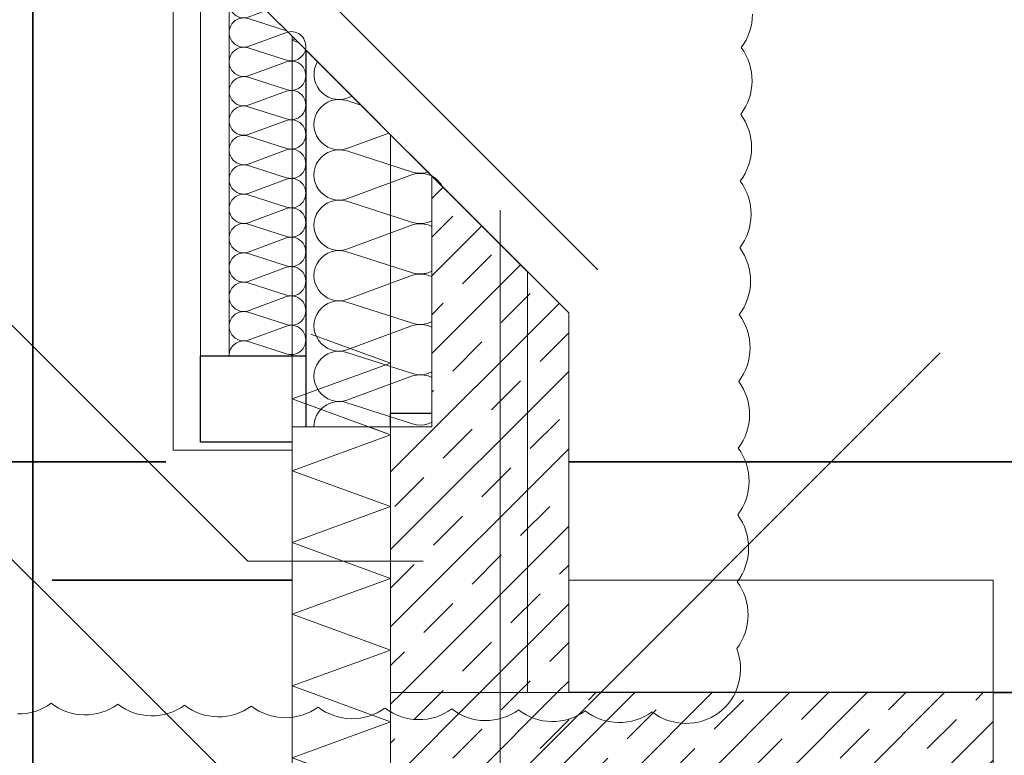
# Model space of a CAD drawing. Header units: metres. Extents: x -3716 to 31, y -1854 to 706.
# Tile 102 of 237: x -1939 to -1917, y 566 to 583. Entities that reach past the tile are written whole.
import ezdxf

# ---------------------------------------------------------------- set-up
doc = ezdxf.new("R2010")
doc.units = ezdxf.units.M
doc.header["$LTSCALE"] = 1.25
doc.header["$PDMODE"] = 1
doc.header["$PDSIZE"] = -2
for name, pattern in [('Dash Style-1', [1.999894, 0.999947, -0.999947]), ('Linienart-34', [4.233, 2.116, -2.117]), ('Linienart-53', [5.291531, 3.175, -1.058062, 0.352704, -0.705764]), ('VW-01 Strichlinie kurz', [1.999894, 0.999947, -0.999947])]:
    doc.linetypes.add(name, pattern=pattern)
doc.layers.get('0').update_dxf_attribs({"lineweight": 25})
for name, color, linetype, lineweight, true_color in [('00 -Bauelemente -Dämmung innen', 7, 'Continuous', 9, 0xff7fe6), ('30 -32 Gründung- 2 Flachgründungen u. Bodenplatten', 7, 'Continuous', 9, 0xff6633), ('30 -33 Aussenwände- 7 Fassade_ Elemente', 7, 'Continuous', 9, 0x00aacc), ('30 -35 Decken- 0 Decken', 7, 'Continuous', 35, 0x00ee00), ('70 -77 Revision- 2 Wolken', 7, 'Continuous', 18, 0x944cff)]:
    doc.layers.add(name, color=color, linetype=linetype, lineweight=lineweight, true_color=true_color)
for name, color, linetype, lineweight in [('30 -32 Gründung-Baugrube', 7, 'VW-01 Strichlinie kurz', 9), ('70 -71 Achsen- 1 Gebäudeachsen', 7, 'Linienart-53', 18), ('70 -73 Bauteildarst.- 2 verdeckt 0.15', 7, 'Linienart-34', 15), ('Keine', 7, 'Continuous', 9)]:
    doc.layers.add(name, color=color, linetype=linetype, lineweight=lineweight)
doc.styles.add('Arial', font='arial.ttf')
doc.dimstyles.new('SIA_DIN1356', dxfattribs={"dimtxt": 1.258608, "dimasz": 2.80603, "dimexe": 2.5, "dimexo": 3.75, "dimgap": 0.625, "dimtad": 1, "dimdec": 3, "dimtxsty": 'Arial', "dimblk": 'VW_SLASH-1', "dimblk1": 'VW_SLASH-1', "dimblk2": 'VW_SLASH-1', "dimcen": 0, "dimdle": 2.5, "dimadec": 3, "dimazin": 0, "dimtfac": 1, "dimtdec": 3, "dimtix": 1, "dimtmove": 0, "dimatfit": 0, "dimldrblk": 'VW_FILLEDARROW-1', "dimfxl": 1, "dimfrac": 2, "dimtolj": 1, "dimarcsym": 0})
pattern_1 = [(45, (0, 0), (0.07071068, -0.07071068), []), (45, (0.03536, -0.03536), (0.07071068, -0.07071068), [0.075, -0.05])]

# ---------------------------------------------------------------- blocks, each defined once
blk = doc.blocks.new('VW_SLASH-1')
at = {"color": 0, "linetype": 'ByBlock', "lineweight": -2, "transparency": 16777216}
blk.add_line((0.89094, 0), (-1, 0), dxfattribs=at)
at = {"color": 0, "lineweight": 20, "transparency": 16777216, "flags": 128}
blk.add_lwpolyline([(0.50005, 0.50005), (-0.50005, -0.50005)], dxfattribs=at)
blk = doc.blocks.new('*D1002')
at = {"layer": '30 -35 Decken- 0 Decken', "color": 0, "linetype": 'Continuous', "lineweight": -2}
for p, q in [((-100.2743, 16.549), (-100.2743, 19.3551)), ((-100.2743, 12.538), (-100.2743, 13.743)), ((-97.1041, 13.743), (-97.7743, 13.743)), ((-103.771, 12.538), (-102.7743, 12.538)), ((-100.2743, 9.732), (-100.2743, 6.9259))]:
    blk.add_line(p, q, dxfattribs=at)
at = {"layer": 'Defpoints', "color": 0}
for p in [(-100.8541, 13.743), (-100.2743, 13.743), (-100.021, 12.538)]:
    blk.add_point(p, dxfattribs=at)
at = {"layer": '30 -35 Decken- 0 Decken', "color": 0, "lineweight": -2, "xscale": 2.8060302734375, "yscale": 2.8060302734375, "zscale": 2.8060302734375}
for p, rotation in [((-100.2743, 13.743), 270), ((-100.2743, 12.538), 90)]:
    blk.add_blockref('VW_SLASH-1', p, dxfattribs=dict(at, rotation=rotation))
at = {"layer": '30 -35 Decken- 0 Decken', "color": 0, "lineweight": 9, "insert": (-100.4015, 13.1405), "char_height": 0.100689, "attachment_point": 5, "rotation": 90, "style": 'Arial'}
blk.add_mtext('\\A1;1,20\\S5^ ;', dxfattribs=at)
blk = doc.blocks.new('VW_FILLEDARROW-1')
at = {"linetype": 'Continuous', "lineweight": 0, "transparency": 16777216}
blk.add_hatch(color=0, dxfattribs=at).paths.add_polyline_path([(-1.41436, 0.37898), (0, 0), (-1.41436, -0.37898)])
at = {"color": 0, "lineweight": 5, "transparency": 16777216, "flags": 128}
blk.add_lwpolyline([(-1.41436, 0.37898), (0, 0), (-1.41436, -0.37898)], close=True, dxfattribs=at)
blk = doc.blocks.new('*D1003')
at = {"layer": '30 -35 Decken- 0 Decken', "color": 0, "linetype": 'Continuous', "lineweight": -2}
for p, q in [((-100.2743, 15.344), (-100.2743, 18.1501)), ((-103.771, 12.538), (-102.7743, 12.538)), ((-100.2743, 11.548), (-100.2743, 12.538)), ((-102.871, 11.548), (-102.7743, 11.548)), ((-100.2743, 8.742), (-100.2743, 5.9359))]:
    blk.add_line(p, q, dxfattribs=at)
at = {"layer": 'Defpoints', "color": 0}
for p in [(-100.2743, 12.538), (-100.021, 12.538), (-99.121, 11.548)]:
    blk.add_point(p, dxfattribs=at)
at = {"layer": '30 -35 Decken- 0 Decken', "color": 0, "lineweight": -2, "xscale": 2.8060302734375, "yscale": 2.8060302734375, "zscale": 2.8060302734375}
for p, rotation in [((-100.2743, 12.538), 270), ((-100.2743, 11.548), 90)]:
    blk.add_blockref('VW_SLASH-1', p, dxfattribs=dict(at, rotation=rotation))
at = {"layer": '30 -35 Decken- 0 Decken', "color": 0, "lineweight": 9, "insert": (-100.3757, 12.043), "char_height": 0.10069, "attachment_point": 5, "rotation": 90, "style": 'Arial'}
blk.add_mtext('\\A1;99', dxfattribs=at)
blk = doc.blocks.new('*D1005')
at = {"layer": '30 -35 Decken- 0 Decken', "color": 0, "linetype": 'Continuous', "lineweight": -2}
for p, q in [((-94.921, 16.188), (-94.921, 16.4595)), ((-93.721, 16.188), (-93.721, 16.4595)), ((-97.727, 13.9595), (-100.5331, 13.9595)), ((-93.721, 13.9595), (-94.921, 13.9595)), ((-90.915, 13.9595), (-88.1089, 13.9595))]:
    blk.add_line(p, q, dxfattribs=at)
at = {"layer": 'Defpoints', "color": 0}
for p in [(-94.921, 13.9595), (-94.921, 12.438), (-93.721, 12.438)]:
    blk.add_point(p, dxfattribs=at)
at = {"layer": '30 -35 Decken- 0 Decken', "color": 0, "lineweight": -2, "xscale": 2.8060302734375, "yscale": 2.8060302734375, "zscale": 2.8060302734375}
blk.add_blockref('VW_SLASH-1', (-94.921, 13.9595), dxfattribs=at)
at = {"layer": '30 -35 Decken- 0 Decken', "color": 0, "lineweight": -2, "xscale": 2.8060302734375, "yscale": 2.8060302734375, "zscale": 2.8060302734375, "rotation": 180}
blk.add_blockref('VW_SLASH-1', (-93.721, 13.9595), dxfattribs=at)
at = {"layer": '30 -35 Decken- 0 Decken', "color": 0, "lineweight": 9, "insert": (-94.321, 14.0449), "char_height": 0.10069, "attachment_point": 5, "style": 'Arial'}
blk.add_mtext('\\A1;1,20', dxfattribs=at)
blk = doc.blocks.new('*D1006')
at = {"layer": '30 -35 Decken- 0 Decken', "color": 0, "linetype": 'Continuous', "lineweight": -2}
for p, q in [((-92.771, 17.293), (-92.771, 16.4595)), ((-93.721, 16.188), (-93.721, 16.4595)), ((-96.527, 13.9595), (-99.3331, 13.9595)), ((-92.771, 13.9595), (-93.721, 13.9595)), ((-89.965, 13.9595), (-87.1589, 13.9595))]:
    blk.add_line(p, q, dxfattribs=at)
at = {"layer": 'Defpoints', "color": 0}
for p in [(-93.721, 13.9595), (-92.771, 13.543), (-93.721, 12.438)]:
    blk.add_point(p, dxfattribs=at)
at = {"layer": '30 -35 Decken- 0 Decken', "color": 0, "lineweight": -2, "xscale": 2.8060302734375, "yscale": 2.8060302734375, "zscale": 2.8060302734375}
blk.add_blockref('VW_SLASH-1', (-93.721, 13.9595), dxfattribs=at)
at = {"layer": '30 -35 Decken- 0 Decken', "color": 0, "lineweight": -2, "xscale": 2.8060302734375, "yscale": 2.8060302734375, "zscale": 2.8060302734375, "rotation": 180}
blk.add_blockref('VW_SLASH-1', (-92.771, 13.9595), dxfattribs=at)
at = {"layer": '30 -35 Decken- 0 Decken', "color": 0, "lineweight": 9, "insert": (-93.246, 14.0359), "char_height": 0.10069, "attachment_point": 5, "style": 'Arial'}
blk.add_mtext('\\A1;95', dxfattribs=at)
blk = doc.blocks.new('*D1009')
at = {"layer": '30 -35 Decken- 0 Decken', "color": 0, "linetype": 'Continuous', "lineweight": -2}
for p, q in [((-97.077, 16.549), (-97.077, 19.3551)), ((-100.2388, 13.743), (-99.577, 13.743)), ((-97.077, 13.538), (-97.077, 13.743)), ((-97.304, 13.538), (-99.577, 13.538)), ((-97.077, 10.732), (-97.077, 7.9259))]:
    blk.add_line(p, q, dxfattribs=at)
at = {"layer": 'Defpoints', "color": 0}
for p in [(-97.077, 13.743), (-96.4888, 13.743), (-93.554, 13.538)]:
    blk.add_point(p, dxfattribs=at)
at = {"layer": '30 -35 Decken- 0 Decken', "color": 0, "lineweight": -2, "xscale": 2.8060302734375, "yscale": 2.8060302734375, "zscale": 2.8060302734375}
for p, rotation in [((-97.077, 13.743), 270), ((-97.077, 13.538), 90)]:
    blk.add_blockref('VW_SLASH-1', p, dxfattribs=dict(at, rotation=rotation))
at = {"layer": '30 -35 Decken- 0 Decken', "color": 0, "lineweight": 9, "insert": (-99.6826, 13.6405), "char_height": 0.100689, "attachment_point": 5, "rotation": 90, "style": 'Arial'}
blk.add_mtext('\\A1;20\\S5^ ;', dxfattribs=at)
blk = doc.blocks.new('*D1010')
at = {"layer": '30 -35 Decken- 0 Decken', "color": 0, "linetype": 'Continuous', "lineweight": -2}
for p, q in [((-97.077, 16.344), (-97.077, 19.1501)), ((-97.304, 13.538), (-99.577, 13.538)), ((-97.077, 12.038), (-97.077, 13.538)), ((-100.221, 12.038), (-99.577, 12.038)), ((-97.077, 9.232), (-97.077, 6.4259))]:
    blk.add_line(p, q, dxfattribs=at)
at = {"layer": 'Defpoints', "color": 0}
for p in [(-97.077, 13.538), (-93.554, 13.538), (-96.471, 12.038)]:
    blk.add_point(p, dxfattribs=at)
at = {"layer": '30 -35 Decken- 0 Decken', "color": 0, "lineweight": -2, "xscale": 2.8060302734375, "yscale": 2.8060302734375, "zscale": 2.8060302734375}
for p, rotation in [((-97.077, 13.538), 270), ((-97.077, 12.038), 90)]:
    blk.add_blockref('VW_SLASH-1', p, dxfattribs=dict(at, rotation=rotation))
at = {"layer": '30 -35 Decken- 0 Decken', "color": 0, "lineweight": 9, "insert": (-97.1875, 12.788), "char_height": 0.10069, "attachment_point": 5, "rotation": 90, "style": 'Arial'}
blk.add_mtext('\\A1;1,50', dxfattribs=at)
blk = doc.blocks.new('Gruppe-672')
at = {"layer": '30 -33 Aussenwände- 7 Fassade_ Elemente', "color": 7, "lineweight": 9, "transparency": 33554687, "flags": 128}
for points in [[(-99.7548, 14.6902, 0.687357), (-99.701, 14.6234), (-99.6915, 14.6269)], [(-99.6752, 14.6106), (-99.701, 14.6189, 0.324435), (-99.7523, 14.6022, 0.324435), (-99.7523, 14.5482, 0.324435), (-99.701, 14.5315), (-99.6244, 14.5598)], [(-99.553, 14.4884, -0.156376), (-99.581, 14.4884), (-99.701, 14.527, 0.324435), (-99.7523, 14.5102, 0.324435), (-99.7523, 14.4563, 0.324435), (-99.701, 14.4396), (-99.581, 14.4839, -0.202944), (-99.5453, 14.4807)], [(-99.5264, 14.4618, 0.149251), (-99.5453, 14.4807)], [(-99.581, 14.3046, 0.324488), (-99.5297, 14.3213, 0.324488), (-99.5297, 14.3752, 0.324488), (-99.581, 14.392), (-99.701, 14.3476, -0.324435), (-99.7523, 14.3644, -0.324435), (-99.7523, 14.4183, -0.324435), (-99.701, 14.4351), (-99.581, 14.3965, 0.673799), (-99.5264, 14.4618)], [(-99.701, 14.0719, -1.372583), (-99.701, 14.1593), (-99.581, 14.1207, 1.372995), (-99.581, 14.2081), (-99.701, 14.1638, -1.372583), (-99.701, 14.2512), (-99.581, 14.2126, 1.372995), (-99.581, 14.3001), (-99.701, 14.2557, -1.372583), (-99.701, 14.3431), (-99.581, 14.3046, 1.372995), (-99.581, 14.392), (-99.701, 14.3476)], [(-99.761, 14.023, -0.513088), (-99.701, 14.0674), (-99.581, 14.0288, 1.372995), (-99.581, 14.1162), (-99.701, 14.0719, -1.372583), (-99.701, 14.1593), (-99.581, 14.1207, 1.372995), (-99.581, 14.2081), (-99.701, 14.1638, -1.372583), (-99.701, 14.2512)]]:
    blk.add_lwpolyline(points, format="xyb", dxfattribs=at)
blk = doc.blocks.new('Gruppe-673')
at = {"layer": '30 -33 Aussenwände- 7 Fassade_ Elemente', "color": 7, "transparency": 33554687}
blk.add_blockref('Gruppe-672', (0, 0), dxfattribs=at)
blk = doc.blocks.new('Gruppe-674')
at = {"layer": '30 -33 Aussenwände- 7 Fassade_ Elemente', "color": 7, "transparency": 33554687}
blk.add_blockref('Gruppe-673', (0, 0), dxfattribs=at)
at = {"layer": '30 -33 Aussenwände- 7 Fassade_ Elemente', "color": 0, "flags": 1}
for tag in ['IFC_UUID', 'instanceID', 'prm0_name', 'prm0_type', 'prm0_value', 'prm1_name', 'prm1_type', 'prm1_value', 'prm2_name', 'prm2_type', 'prm2_value', 'prm3_name', 'prm3_type', 'prm3_value', 'prm4_name', 'prm4_type', 'prm4_value', 'prm5_name', 'prm5_type', 'prm5_value', 'prm6_name', 'prm6_type', 'prm6_value']:
    blk.add_attdef(tag, (-99.8149, 14.023), '', height=0.00018, dxfattribs=at)
blk = doc.blocks.new('Gruppe-676')
at = {"layer": '30 -33 Aussenwände- 7 Fassade_ Elemente', "color": 7, "lineweight": 9, "transparency": 33554687, "flags": 128}
for points in [[(-99.9159, 14.8505, 0.416049), (-99.889, 14.8237)], [(-99.8889, 14.8236, 0.296705), (-99.9136, 14.8079, 0.296705), (-99.9091, 14.779, 0.296705), (-99.8809, 14.7714), (-99.8484, 14.7834)], [(-99.8111, 14.7463), (-99.8809, 14.7687, 0.324435), (-99.9108, 14.759, 0.324435), (-99.9108, 14.7275, 0.324435), (-99.8809, 14.7177), (-99.8109, 14.7436, -0.019216), (-99.809, 14.7442)], [(-99.7766, 14.712, 0.557539), (-99.809, 14.7442)], [(-99.8109, 14.5854, 0.324488), (-99.781, 14.5951, 0.324488), (-99.781, 14.6266, 0.324488), (-99.8109, 14.6364), (-99.8809, 14.6105, -0.324435), (-99.9108, 14.6203, -0.324435), (-99.9108, 14.6517, -0.324435), (-99.8809, 14.6615), (-99.8109, 14.639, 0.324488), (-99.781, 14.6488, 0.324488), (-99.781, 14.6802, 0.324488), (-99.8109, 14.69), (-99.8809, 14.6641, -0.324435), (-99.9108, 14.6739, -0.324435), (-99.9108, 14.7053, -0.324435), (-99.8809, 14.7151), (-99.8109, 14.6926, 0.438774), (-99.7766, 14.712)], [(-99.8809, 14.1815, -1.372583), (-99.8809, 14.2325), (-99.8109, 14.21, 1.372995), (-99.8109, 14.261), (-99.8809, 14.2351, -1.372583), (-99.8809, 14.2861), (-99.8109, 14.2636, 1.372995), (-99.8109, 14.3146), (-99.8809, 14.2887, -1.372583), (-99.8809, 14.3397), (-99.8109, 14.3172, 1.372995), (-99.8109, 14.3682), (-99.8809, 14.3424, -1.372583), (-99.8809, 14.3934), (-99.8109, 14.3709, 1.372995), (-99.8109, 14.4219), (-99.8809, 14.396, -1.372583), (-99.8809, 14.447), (-99.8109, 14.4245, 1.372995), (-99.8109, 14.4755), (-99.8809, 14.4496, -1.372583), (-99.8809, 14.5006), (-99.8109, 14.4781, 1.372995), (-99.8109, 14.5291), (-99.8809, 14.5032, -1.372583), (-99.8809, 14.5542), (-99.8109, 14.5317, 1.372995), (-99.8109, 14.5827), (-99.8809, 14.5569, -1.372583), (-99.8809, 14.6079), (-99.8109, 14.5854, 1.372995), (-99.8109, 14.6364), (-99.8809, 14.6105)], [(-99.9159, 14.153, -0.513088), (-99.8809, 14.1789), (-99.8109, 14.1564, 1.372995), (-99.8109, 14.2074), (-99.8809, 14.1815, -1.372583), (-99.8809, 14.2325), (-99.8109, 14.21, 1.372995), (-99.8109, 14.261), (-99.8809, 14.2351, -1.372583), (-99.8809, 14.2861)]]:
    blk.add_lwpolyline(points, format="xyb", dxfattribs=at)
blk = doc.blocks.new('Gruppe-677')
at = {"layer": '30 -33 Aussenwände- 7 Fassade_ Elemente', "color": 7, "linetype": 'Continuous', "lineweight": 9, "transparency": 33554687}
blk.add_line((-99.7759, 14.7114), (-99.7759, 14.153), dxfattribs=at)
blk = doc.blocks.new('Gruppe-678')
at = {"layer": '30 -33 Aussenwände- 7 Fassade_ Elemente', "color": 7, "linetype": 'Continuous', "lineweight": 9, "transparency": 33554687}
blk.add_line((-99.9159, 14.153), (-99.9159, 14.8505), dxfattribs=at)
blk = doc.blocks.new('Gruppe-679')
at = {"layer": '30 -33 Aussenwände- 7 Fassade_ Elemente', "color": 7, "transparency": 33554687}
for name in ['Gruppe-678', 'Gruppe-677']:
    blk.add_blockref(name, (0, 0), dxfattribs=at)
blk = doc.blocks.new('Gruppe-680')
at = {"layer": '30 -33 Aussenwände- 7 Fassade_ Elemente', "color": 7, "transparency": 33554687}
for name in ['Gruppe-676', 'Gruppe-679']:
    blk.add_blockref(name, (0, 0), dxfattribs=at)
blk = doc.blocks.new('Gruppe-681')
at = {"layer": '30 -33 Aussenwände- 7 Fassade_ Elemente', "color": 7, "transparency": 33554687}
blk.add_blockref('Gruppe-680', (0, 0), dxfattribs=at)
at = {"layer": '30 -33 Aussenwände- 7 Fassade_ Elemente', "color": 0, "flags": 1}
for tag in ['IFC_UUID', 'instanceID', 'prm0_name', 'prm0_type', 'prm0_value', 'prm1_name', 'prm1_type', 'prm1_value', 'prm2_name', 'prm2_type', 'prm2_value', 'prm3_name', 'prm3_type', 'prm3_value', 'prm4_name', 'prm4_type', 'prm4_value', 'prm5_name', 'prm5_type', 'prm5_value', 'prm6_name', 'prm6_type', 'prm6_value']:
    blk.add_attdef(tag, (-99.9222, 14.153), '', height=0.00018, dxfattribs=at)
blk = doc.blocks.new('Gruppe-682')
at = {"color": 255, "linetype": 'Continuous', "lineweight": 5}
blk.add_wipeout([(-99.801, 13.288), (-99.801, 14.023), (-99.621, 14.023), (-99.621, 13.288)], dxfattribs=at).dxf.layer = '00 -Bauelemente -Dämmung innen'
blk = doc.blocks.new('Gruppe-683')
at = {"layer": '00 -Bauelemente -Dämmung innen', "color": 7, "transparency": 33554687, "flags": 128}
blk.add_lwpolyline([(-99.801, 13.288), (-99.621, 13.3535), (-99.801, 13.419), (-99.621, 13.4845), (-99.801, 13.5501), (-99.621, 13.6156), (-99.801, 13.6811), (-99.621, 13.7466), (-99.801, 13.8121), (-99.621, 13.8776), (-99.801, 13.9431), (-99.621, 14.0087), (-99.6604, 14.023)], dxfattribs=at)
blk = doc.blocks.new('Gruppe-684')
at = {"layer": '00 -Bauelemente -Dämmung innen', "color": 7, "linetype": 'Continuous', "lineweight": 9, "transparency": 33554687}
blk.add_line((-99.621, 13.288), (-99.801, 13.288), dxfattribs=at)
blk = doc.blocks.new('Gruppe-685')
at = {"layer": '00 -Bauelemente -Dämmung innen', "color": 7, "linetype": 'Continuous', "lineweight": 9, "transparency": 33554687}
blk.add_line((-99.801, 14.023), (-99.621, 14.023), dxfattribs=at)
blk = doc.blocks.new('Gruppe-686')
at = {"layer": '00 -Bauelemente -Dämmung innen', "color": 7, "transparency": 33554687}
for name in ['Gruppe-685', 'Gruppe-684']:
    blk.add_blockref(name, (0, 0), dxfattribs=at)
blk = doc.blocks.new('Gruppe-687')
at = {"layer": '00 -Bauelemente -Dämmung innen', "color": 7, "linetype": 'Continuous', "lineweight": 9, "transparency": 33554687}
blk.add_line((-99.621, 14.023), (-99.621, 13.288), dxfattribs=at)
blk = doc.blocks.new('Gruppe-688')
at = {"layer": '00 -Bauelemente -Dämmung innen', "color": 7, "linetype": 'Continuous', "lineweight": 9, "transparency": 33554687}
blk.add_line((-99.801, 13.288), (-99.801, 14.023), dxfattribs=at)
blk = doc.blocks.new('Gruppe-689')
at = {"layer": '00 -Bauelemente -Dämmung innen', "color": 7, "transparency": 33554687}
for name in ['Gruppe-688', 'Gruppe-687']:
    blk.add_blockref(name, (0, 0), dxfattribs=at)
blk = doc.blocks.new('Gruppe-690')
at = {"layer": '00 -Bauelemente -Dämmung innen', "color": 7}
blk.add_blockref('Gruppe-682', (0, 0), dxfattribs=at)
at = {"layer": '00 -Bauelemente -Dämmung innen', "color": 7, "transparency": 33554687}
for name in ['Gruppe-683', 'Gruppe-686', 'Gruppe-689']:
    blk.add_blockref(name, (0, 0), dxfattribs=at)
blk = doc.blocks.new('Gruppe-691')
at = {"layer": '00 -Bauelemente -Dämmung innen', "color": 7, "transparency": 33554687}
blk.add_blockref('Gruppe-690', (0, 0), dxfattribs=at)
at = {"layer": '00 -Bauelemente -Dämmung innen', "color": 0, "flags": 1}
for tag in ['IFC_UUID', 'instanceID', 'prm0_name', 'prm0_type', 'prm0_value', 'prm1_name', 'prm1_type', 'prm1_value', 'prm2_name', 'prm2_type', 'prm2_value', 'prm3_name', 'prm3_type', 'prm3_value', 'prm4_name', 'prm4_type', 'prm4_value', 'prm5_name', 'prm5_type', 'prm5_value', 'prm6_name', 'prm6_type', 'prm6_value']:
    blk.add_attdef(tag, (-99.801, 13.288), '', height=0.00018, dxfattribs=at)
blk = doc.blocks.new('Gruppe-712')
at = {"color": 255, "linetype": 'Continuous', "lineweight": 5}
blk.add_wipeout([(-100.031, 14.9664), (-100.031, 13.793), (-99.621, 13.793), (-99.621, 13.743), (-99.296, 13.743), (-99.296, 14.2314)], dxfattribs=at).dxf.layer = '30 -33 Aussenwände- 7 Fassade_ Elemente'
at = {"color": 255}
blk.add_wipeout([(-100.018, 13.9805), (-99.776, 13.9805), (-99.776, 14.048), (-99.381, 14.048), (-99.381, 13.543), (-99.314, 13.543), (-99.314, 14.2494), (-100.018, 14.9534)], dxfattribs=at).dxf.layer = '30 -33 Aussenwände- 7 Fassade_ Elemente'
at = {"layer": '30 -33 Aussenwände- 7 Fassade_ Elemente', "color": 7, "flags": 128}
blk.add_lwpolyline([(-100.018, 13.9805), (-99.776, 13.9805), (-99.776, 14.048), (-99.381, 14.048), (-99.381, 13.543), (-99.314, 13.543), (-99.314, 14.2494), (-100.018, 14.9534)], close=True, dxfattribs=at)
at = {"color": 255}
blk.add_wipeout([(-99.776, 14.7114), (-99.968, 14.9034), (-99.968, 14.153), (-99.776, 14.153)], dxfattribs=at).dxf.layer = '30 -33 Aussenwände- 7 Fassade_ Elemente'
at = {"layer": '30 -33 Aussenwände- 7 Fassade_ Elemente', "color": 7, "flags": 128}
blk.add_lwpolyline([(-99.776, 14.7114), (-99.968, 14.9034), (-99.968, 14.153), (-99.776, 14.153)], close=True, dxfattribs=at)
at = {"color": 255, "lineweight": 25}
blk.add_wipeout([(-99.621, 13.793), (-99.621, 13.793), (-99.621, 14.048), (-99.503, 14.048), (-99.503, 14.4384), (-99.776, 14.7114), (-99.776, 14.0481), (-99.801, 14.0481), (-99.801, 13.793)], dxfattribs=at).dxf.layer = '30 -33 Aussenwände- 7 Fassade_ Elemente'
at = {"layer": '30 -33 Aussenwände- 7 Fassade_ Elemente', "color": 7, "lineweight": 25, "flags": 128}
blk.add_lwpolyline([(-99.621, 13.793), (-99.621, 13.793), (-99.621, 14.048), (-99.503, 14.048), (-99.503, 14.4384), (-99.776, 14.7114), (-99.776, 14.0481), (-99.801, 14.0481), (-99.801, 13.793)], dxfattribs=at)
at = {"layer": '30 -33 Aussenwände- 7 Fassade_ Elemente', "color": 7}
blk.add_blockref('Gruppe-674', (0, 0), dxfattribs=at)
at = {"color": 255, "lineweight": 25}
blk.add_wipeout([(-99.968, 14.153), (-99.776, 14.153), (-99.776, 13.9955), (-99.968, 13.9955)], dxfattribs=at).dxf.layer = '30 -33 Aussenwände- 7 Fassade_ Elemente'
at = {"layer": '30 -33 Aussenwände- 7 Fassade_ Elemente', "color": 7, "lineweight": 25, "flags": 128}
blk.add_lwpolyline([(-99.968, 14.153), (-99.776, 14.153), (-99.776, 13.9955), (-99.968, 13.9955)], close=True, dxfattribs=at)
at = {"layer": 'Keine'}
blk.add_line((-99.8819, 13.778), (-100.5524, 14.4486), dxfattribs=at)
at = {"layer": '30 -33 Aussenwände- 7 Fassade_ Elemente', "color": 7}
blk.add_blockref('Gruppe-681', (0, 0), dxfattribs=at)
at = {"layer": '00 -Bauelemente -Dämmung innen', "color": 7}
blk.add_blockref('Gruppe-691', (0, 0), dxfattribs=at)
at = {"color": 255, "linetype": 'Continuous', "lineweight": 9}
blk.add_wipeout([(-99.621, 14.023), (-99.621, 13.538), (-99.296, 13.538), (-99.296, 14.2314), (-99.546, 14.4814), (-99.546, 14.023)], dxfattribs=at).dxf.layer = '30 -35 Decken- 0 Decken'
at = {"layer": '30 -35 Decken- 0 Decken', "linetype": 'Continuous', "lineweight": 9}
h = blk.add_hatch(dxfattribs=at)
h.set_pattern_fill('Stahlbeton1  SRF', style=0, pattern_type=2)
h.set_pattern_definition(pattern_1)
h.paths.add_polyline_path([(-99.621, 14.023), (-99.621, 13.538), (-99.296, 13.538), (-99.296, 14.2314), (-99.546, 14.4814), (-99.546, 14.023)])
at = {"layer": '30 -35 Decken- 0 Decken', "color": 7, "linetype": 'Continuous', "lineweight": 9, "flags": 128}
blk.add_lwpolyline([(-99.621, 14.023), (-99.621, 13.538), (-99.296, 13.538), (-99.296, 14.2314), (-99.546, 14.4814), (-99.546, 14.023)], close=True, dxfattribs=at)
at = {"layer": 'Keine', "linetype": 'Dash Style-1'}
for p, q in [((-100.1263, 15.1939), (-99.0473, 14.1149)), ((-100.1924, 15.1278), (-99.1134, 14.0488))]:
    blk.add_line(p, q, dxfattribs=at)
at = {"layer": 'Keine'}
blk.add_line((-99.8819, 13.778), (-99.5619, 13.778), dxfattribs=at)
blk = doc.blocks.new('*D1059')
at = {"layer": '30 -35 Decken- 0 Decken', "color": 0, "linetype": 'Continuous', "lineweight": -2}
for p, q in [((-97.215, 12.755), (-101.627, 12.755)), ((-100.021, 9.538), (-100.021, 10.255)), ((-98.821, 9.538), (-98.821, 10.255))]:
    blk.add_line(p, q, dxfattribs=at)
at = {"layer": 'Defpoints', "color": 0}
for p in [(-100.021, 13.288), (-98.821, 13.288), (-98.821, 12.755)]:
    blk.add_point(p, dxfattribs=at)
at = {"layer": '30 -35 Decken- 0 Decken', "color": 0, "lineweight": -2, "xscale": 2.8060302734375, "yscale": 2.8060302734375, "zscale": 2.8060302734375, "rotation": 180}
blk.add_blockref('VW_SLASH-1', (-100.021, 12.755), dxfattribs=at)
at = {"layer": '30 -35 Decken- 0 Decken', "color": 0, "lineweight": -2, "xscale": 2.8060302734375, "yscale": 2.8060302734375, "zscale": 2.8060302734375}
blk.add_blockref('VW_SLASH-1', (-98.821, 12.755), dxfattribs=at)
at = {"layer": '30 -35 Decken- 0 Decken', "color": 0, "lineweight": 9, "insert": (-99.2054, 12.8861), "char_height": 0.10069, "attachment_point": 5, "style": 'Arial'}
blk.add_mtext('\\A1;1,20', dxfattribs=at)
blk = doc.blocks.new('Gruppe-713')
at = {"layer": '70 -77 Revision- 2 Wolken', "transparency": 33554687, "flags": 128}
blk.add_lwpolyline([(-98.9603, 14.7766, -0.162278), (-98.981, 14.7158, -0.162278), (-98.9612, 14.6547, -0.162278), (-98.9819, 14.5939, -0.162278), (-98.9621, 14.5328, -0.162278), (-98.9828, 14.472, -0.162278), (-98.963, 14.4108, -0.162278), (-98.9837, 14.35, -0.162278), (-98.9639, 14.2889, -0.162278), (-98.9846, 14.2281, -0.162278), (-98.9648, 14.167, -0.162278), (-98.9855, 14.1062, -0.162278), (-98.9657, 14.0451, -0.162278), (-98.9864, 13.9843, -0.162278), (-98.9666, 13.9232, -0.162278), (-98.9873, 13.8624, -0.162278), (-98.9675, 13.8013, -0.162278), (-98.9882, 13.7405, -0.162278), (-98.9684, 13.6793, -0.162278), (-98.9891, 13.6185, -0.162278), (-98.9859, 13.5544, -0.162278), (-99.0219, 13.5011, -0.162278), (-99.0831, 13.4817, -0.162278), (-99.1438, 13.5028, -0.162278), (-99.2051, 13.4834, -0.162278), (-99.2657, 13.5046, -0.162278), (-99.327, 13.4851, -0.162278), (-99.3876, 13.5063, -0.162278), (-99.4489, 13.4869, -0.162278), (-99.5095, 13.5081, -0.162278), (-99.5708, 13.4886, -0.162278), (-99.6314, 13.5098, -0.162278), (-99.6927, 13.4903, -0.162278), (-99.7534, 13.5115, -0.162278), (-99.8146, 13.4921, -0.162278), (-99.8753, 13.5133, -0.162278), (-99.9365, 13.4938, -0.162278), (-99.9972, 13.515, -0.162278), (-100.0584, 13.4956, -0.162278), (-100.1191, 13.5167, -0.162278), (-100.1803, 13.4973, -0.162278), (-100.241, 13.5185, -0.162278), (-100.3022, 13.499, -0.162278)], format="xyb", dxfattribs=at)
blk = doc.blocks.new('*D1061')
at = {"layer": '30 -35 Decken- 0 Decken', "color": 0, "linetype": 'Continuous', "lineweight": -2}
for p, q in [((-100.708, 16.549), (-100.708, 19.3551)), ((-102.271, 13.743), (-103.208, 13.743)), ((-100.708, 11.733), (-100.708, 13.743)), ((-103.871, 11.733), (-103.208, 11.733)), ((-100.708, 8.927), (-100.708, 6.1209))]:
    blk.add_line(p, q, dxfattribs=at)
at = {"layer": 'Defpoints', "color": 0}
for p in [(-100.708, 13.743), (-98.521, 13.743), (-100.121, 11.733)]:
    blk.add_point(p, dxfattribs=at)
at = {"layer": '30 -35 Decken- 0 Decken', "color": 0, "lineweight": -2, "xscale": 2.8060302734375, "yscale": 2.8060302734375, "zscale": 2.8060302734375}
for p, rotation in [((-100.708, 13.743), 270), ((-100.708, 11.733), 90)]:
    blk.add_blockref('VW_SLASH-1', p, dxfattribs=dict(at, rotation=rotation))
at = {"layer": '30 -35 Decken- 0 Decken', "color": 0, "lineweight": 9, "insert": (-100.8185, 12.738), "char_height": 0.10069, "attachment_point": 5, "rotation": 90, "style": 'Arial'}
blk.add_mtext('\\A1;2,01', dxfattribs=at)
blk = doc.blocks.new('Gruppe-717')
at = {"layer": '70 -71 Achsen- 1 Gebäudeachsen', "transparency": 33554687}
blk.add_line((-99.421, 10.45), (-99.421, 14.7135), dxfattribs=at)
blk = doc.blocks.new('Gruppe-723')
at = {"layer": '70 -73 Bauteildarst.- 2 verdeckt 0.15', "transparency": 33554687, "flags": 128}
for points in [[(-99.7958, 14.7312), (-99.801, 14.7293), (-99.7898, 14.7253)], [(-99.801, 13.288), (-99.621, 13.3535), (-99.801, 13.419), (-99.621, 13.4845), (-99.801, 13.5501), (-99.621, 13.6156), (-99.801, 13.6811), (-99.621, 13.7466), (-99.801, 13.8121), (-99.621, 13.8776), (-99.801, 13.9431), (-99.621, 14.0087), (-99.801, 14.0742), (-99.621, 14.1397), (-99.801, 14.2052), (-99.621, 14.2707), (-99.801, 14.3362), (-99.621, 14.4017), (-99.801, 14.4673), (-99.621, 14.5328), (-99.801, 14.5983), (-99.6997, 14.6352)]]:
    blk.add_lwpolyline(points, dxfattribs=at)
blk = doc.blocks.new('Gruppe-724')
at = {"layer": '70 -73 Bauteildarst.- 2 verdeckt 0.15', "color": 7, "linetype": 'Continuous', "lineweight": 9, "transparency": 33554687}
blk.add_line((-99.621, 14.5564), (-99.621, 13.288), dxfattribs=at)
blk = doc.blocks.new('Gruppe-725')
at = {"layer": '70 -73 Bauteildarst.- 2 verdeckt 0.15', "color": 7, "linetype": 'Continuous', "lineweight": 9, "transparency": 33554687}
blk.add_line((-99.801, 13.288), (-99.801, 14.7364), dxfattribs=at)
blk = doc.blocks.new('Gruppe-726')
at = {"layer": '70 -73 Bauteildarst.- 2 verdeckt 0.15', "color": 7, "transparency": 33554687}
for name in ['Gruppe-725', 'Gruppe-724']:
    blk.add_blockref(name, (0, 0), dxfattribs=at)
blk = doc.blocks.new('Gruppe-727')
at = {"layer": '70 -73 Bauteildarst.- 2 verdeckt 0.15', "color": 7, "transparency": 33554687}
blk.add_blockref('Gruppe-726', (0, 0), dxfattribs=at)
at = {"layer": '70 -73 Bauteildarst.- 2 verdeckt 0.15', "transparency": 33554687}
blk.add_blockref('Gruppe-723', (0, 0), dxfattribs=at)
blk = doc.blocks.new('Gruppe-728')
at = {"layer": '70 -73 Bauteildarst.- 2 verdeckt 0.15', "color": 7, "transparency": 33554687}
blk.add_blockref('Gruppe-727', (0, 0), dxfattribs=at)
at = {"layer": '70 -73 Bauteildarst.- 2 verdeckt 0.15', "color": 0, "flags": 1}
for tag in ['IFC_UUID', 'instanceID', 'prm0_name', 'prm0_type', 'prm0_value', 'prm1_name', 'prm1_type', 'prm1_value', 'prm2_name', 'prm2_type', 'prm2_value', 'prm3_name', 'prm3_type', 'prm3_value', 'prm4_name', 'prm4_type', 'prm4_value', 'prm5_name', 'prm5_type', 'prm5_value', 'prm6_name', 'prm6_type', 'prm6_value']:
    blk.add_attdef(tag, (-99.801, 13.288), '', height=0.00018, dxfattribs=at)
blk = doc.blocks.new('Gruppe-730')
at = {"layer": '70 -73 Bauteildarst.- 2 verdeckt 0.15', "transparency": 33554687, "flags": 128}
blk.add_lwpolyline([(-100.021, 12.538), (-100.121, 12.5744), (-100.021, 12.6108), (-100.121, 12.6472), (-100.021, 12.6836), (-100.121, 12.72), (-100.021, 12.7564), (-100.121, 12.7928), (-100.021, 12.8292), (-100.121, 12.8656), (-100.021, 12.902), (-100.121, 12.9384), (-100.021, 12.9748), (-100.121, 13.0112), (-100.021, 13.0476), (-100.121, 13.084), (-100.021, 13.1204), (-100.121, 13.1567), (-100.021, 13.1931), (-100.121, 13.2295), (-100.021, 13.2659), (-100.0816, 13.288)], dxfattribs=at)
blk = doc.blocks.new('Gruppe-731')
at = {"layer": '70 -73 Bauteildarst.- 2 verdeckt 0.15', "color": 7, "linetype": 'Continuous', "lineweight": 9, "transparency": 33554687}
blk.add_line((-100.121, 12.538), (-100.021, 12.538), dxfattribs=at)
blk = doc.blocks.new('Gruppe-732')
at = {"layer": '70 -73 Bauteildarst.- 2 verdeckt 0.15', "color": 7, "linetype": 'Continuous', "lineweight": 9, "transparency": 33554687}
blk.add_line((-100.021, 13.288), (-100.121, 13.288), dxfattribs=at)
blk = doc.blocks.new('Gruppe-733')
at = {"color": 7, "transparency": 33554687}
for name in ['Gruppe-732', 'Gruppe-731']:
    blk.add_blockref(name, (0, 0), dxfattribs=at)
blk = doc.blocks.new('Gruppe-734')
at = {"layer": '70 -73 Bauteildarst.- 2 verdeckt 0.15', "color": 7, "linetype": 'Continuous', "lineweight": 9, "transparency": 33554687}
blk.add_line((-100.121, 13.288), (-100.121, 12.538), dxfattribs=at)
blk = doc.blocks.new('Gruppe-735')
at = {"layer": '70 -73 Bauteildarst.- 2 verdeckt 0.15', "color": 7, "linetype": 'Continuous', "lineweight": 9, "transparency": 33554687}
blk.add_line((-100.021, 12.538), (-100.021, 13.288), dxfattribs=at)
blk = doc.blocks.new('Gruppe-736')
at = {"color": 7, "transparency": 33554687}
for name in ['Gruppe-734', 'Gruppe-735']:
    blk.add_blockref(name, (0, 0), dxfattribs=at)
blk = doc.blocks.new('Gruppe-737')
at = {"color": 7, "transparency": 33554687}
for name in ['Gruppe-733', 'Gruppe-736']:
    blk.add_blockref(name, (0, 0), dxfattribs=at)
at = {"layer": '70 -73 Bauteildarst.- 2 verdeckt 0.15', "transparency": 33554687}
blk.add_blockref('Gruppe-730', (0, 0), dxfattribs=at)
blk = doc.blocks.new('Gruppe-738')
at = {"layer": '70 -73 Bauteildarst.- 2 verdeckt 0.15', "color": 7, "transparency": 33554687}
blk.add_blockref('Gruppe-737', (0, 0), dxfattribs=at)
at = {"layer": '70 -73 Bauteildarst.- 2 verdeckt 0.15', "color": 0, "flags": 1}
for tag in ['IFC_UUID', 'instanceID', 'prm0_name', 'prm0_type', 'prm0_value', 'prm1_name', 'prm1_type', 'prm1_value', 'prm2_name', 'prm2_type', 'prm2_value', 'prm3_name', 'prm3_type', 'prm3_value', 'prm4_name', 'prm4_type', 'prm4_value', 'prm5_name', 'prm5_type', 'prm5_value', 'prm6_name', 'prm6_type', 'prm6_value']:
    blk.add_attdef(tag, (-100.121, 12.538), '', height=0.00018, dxfattribs=at)
blk = doc.blocks.new('Gruppe-740')
at = {"layer": '70 -73 Bauteildarst.- 2 verdeckt 0.15', "transparency": 33554687, "flags": 128}
blk.add_lwpolyline([(-100.121, 13.288), (-100.0846, 13.388), (-100.0482, 13.288), (-100.0118, 13.388), (-99.9754, 13.288), (-99.939, 13.388), (-99.9026, 13.288), (-99.8662, 13.388), (-99.8298, 13.288), (-99.801, 13.3672)], dxfattribs=at)
blk = doc.blocks.new('Gruppe-741')
at = {"layer": '70 -73 Bauteildarst.- 2 verdeckt 0.15', "color": 7, "linetype": 'Continuous', "lineweight": 9, "transparency": 33554687}
blk.add_line((-100.121, 13.388), (-100.121, 13.288), dxfattribs=at)
blk = doc.blocks.new('Gruppe-742')
at = {"layer": '70 -73 Bauteildarst.- 2 verdeckt 0.15', "color": 7, "linetype": 'Continuous', "lineweight": 9, "transparency": 33554687}
blk.add_line((-99.801, 13.288), (-99.801, 13.388), dxfattribs=at)
blk = doc.blocks.new('Gruppe-743')
at = {"color": 7, "transparency": 33554687}
for name in ['Gruppe-741', 'Gruppe-742']:
    blk.add_blockref(name, (0, 0), dxfattribs=at)
blk = doc.blocks.new('Gruppe-744')
at = {"layer": '70 -73 Bauteildarst.- 2 verdeckt 0.15', "color": 7, "linetype": 'Continuous', "lineweight": 9, "transparency": 33554687}
blk.add_line((-99.801, 13.388), (-100.121, 13.388), dxfattribs=at)
blk = doc.blocks.new('Gruppe-745')
at = {"layer": '70 -73 Bauteildarst.- 2 verdeckt 0.15', "color": 7, "linetype": 'Continuous', "lineweight": 9, "transparency": 33554687}
blk.add_line((-100.121, 13.288), (-99.801, 13.288), dxfattribs=at)
blk = doc.blocks.new('Gruppe-746')
at = {"color": 7, "transparency": 33554687}
for name in ['Gruppe-744', 'Gruppe-745']:
    blk.add_blockref(name, (0, 0), dxfattribs=at)
blk = doc.blocks.new('Gruppe-747')
at = {"color": 7, "transparency": 33554687}
for name in ['Gruppe-743', 'Gruppe-746']:
    blk.add_blockref(name, (0, 0), dxfattribs=at)
at = {"layer": '70 -73 Bauteildarst.- 2 verdeckt 0.15', "transparency": 33554687}
blk.add_blockref('Gruppe-740', (0, 0), dxfattribs=at)
blk = doc.blocks.new('Gruppe-748')
at = {"layer": '70 -73 Bauteildarst.- 2 verdeckt 0.15', "color": 7, "transparency": 33554687}
blk.add_blockref('Gruppe-747', (0, 0), dxfattribs=at)
at = {"layer": '70 -73 Bauteildarst.- 2 verdeckt 0.15', "color": 0, "flags": 1}
for tag in ['IFC_UUID', 'instanceID', 'prm0_name', 'prm0_type', 'prm0_value', 'prm1_name', 'prm1_type', 'prm1_value', 'prm2_name', 'prm2_type', 'prm2_value', 'prm3_name', 'prm3_type', 'prm3_value', 'prm4_name', 'prm4_type', 'prm4_value', 'prm5_name', 'prm5_type', 'prm5_value', 'prm6_name', 'prm6_type', 'prm6_value']:
    blk.add_attdef(tag, (-100.121, 13.288), '', height=0.00018, dxfattribs=at)
blk = doc.blocks.new('Gruppe-749')
at = {"layer": '70 -73 Bauteildarst.- 2 verdeckt 0.15', "flags": 128}
blk.add_lwpolyline([(-99.371, 14.3064), (-99.371, 13.538), (-99.621, 13.538), (-99.621, 14.5564)], close=True, dxfattribs=at)
at = {"layer": '70 -73 Bauteildarst.- 2 verdeckt 0.15'}
for name in ['Gruppe-728', 'Gruppe-748', 'Gruppe-738']:
    blk.add_blockref(name, (0, 0), dxfattribs=at)
blk = doc.blocks.new('Gruppe-750')
at = {"layer": '70 -73 Bauteildarst.- 2 verdeckt 0.15', "color": 7}
blk.add_blockref('Gruppe-749', (0, 0), dxfattribs=at)
blk = doc.blocks.new('_Feinplanum 2D-3 (3D)')
at = {"layer": '30 -32 Gründung-Baugrube', "color": 7}
blk.add_blockref('Gruppe-750', (0, 0), dxfattribs=at)
blk = doc.blocks.new('Gruppe-667')
at = {"layer": '30 -35 Decken- 0 Decken', "color": 7, "linetype": 'Continuous', "lineweight": 9}
for base, p1, p2, text, picture, middle in [((-100.27432972, 13.743), (-100.02099996, 12.538), (-100.85405836, 13.743), '1,20\\S5^ ;', '*D1002', (-100.40152436, 13.1405)), ((-100.27432972, 12.538), (-99.12099996, 11.548), (-100.02099996, 12.538), '99', '*D1003', (-100.37573128, 12.043))]:
    dim = blk.add_linear_dim(base=base, p1=p1, p2=p2, angle=270, text=text, dimstyle='SIA_DIN1356', override={"dimtxt": 0.100689, "dimgap": 0.05, "dimdec": 8, "dimpost": '<>', "dimtxsty": 'Arial', "dimtmove": 2}, dxfattribs=at)
    dim.commit()
    dim.dimension.update_dxf_attribs({"geometry": picture, "text_midpoint": middle})
blk = doc.blocks.new('Gruppe-668')
at = {"layer": '30 -35 Decken- 0 Decken', "color": 7, "linetype": 'Continuous', "lineweight": 9}
for base, p1, p2, text, picture, middle in [((-93.72099996, 13.95948203), (-92.77099996, 13.543), (-93.72099996, 12.438), '95', '*D1006', (-93.24599996, 14.03588359)), ((-94.92099996, 13.95948203), (-93.72099996, 12.438), (-94.92099996, 12.438), '1,20', '*D1005', (-94.32099996, 14.04494557))]:
    dim = blk.add_linear_dim(base=base, p1=p1, p2=p2, text=text, dimstyle='SIA_DIN1356', override={"dimtxt": 0.100689, "dimgap": 0.025, "dimdec": 8, "dimpost": '<>', "dimtxsty": 'Arial', "dimtmove": 2}, dxfattribs=at)
    dim.commit()
    dim.dimension.update_dxf_attribs({"geometry": picture, "text_midpoint": middle})
blk = doc.blocks.new('Gruppe-669')
at = {"layer": '30 -35 Decken- 0 Decken', "color": 7, "linetype": 'Continuous', "lineweight": 9}
for base, p1, p2, text, override, picture, middle in [((-97.077, 13.743), (-93.55397043, 13.538), (-96.4887964, 13.743), '20\\S5^ ;', {"dimtxt": 0.100689, "dimgap": 0.025, "dimdec": 8, "dimpost": '<>', "dimtxsty": 'Arial', "dimtix": 0, "dimtmove": 2}, '*D1009', (-99.68263266, 13.6405)), ((-97.077, 13.538), (-96.47099996, 12.038), (-93.55397043, 13.538), '1,50', {"dimtxt": 0.100689, "dimgap": 0.05, "dimdec": 8, "dimpost": '<>', "dimtxsty": 'Arial', "dimtmove": 2}, '*D1010', (-97.18746354, 12.788))]:
    dim = blk.add_linear_dim(base=base, p1=p1, p2=p2, angle=270, text=text, dimstyle='SIA_DIN1356', override=override, dxfattribs=at)
    dim.commit()
    dim.dimension.update_dxf_attribs({"geometry": picture, "text_midpoint": middle})
blk = doc.blocks.new('_FU_2D LP6 (3D)')
at = {"color": 255, "linetype": 'Continuous', "lineweight": 9}
blk.add_wipeout([(-99.37099996, 13.743), (-98.52099996, 13.743), (-98.52099996, 13.538), (-99.37099996, 13.538)], dxfattribs=at).dxf.layer = '30 -35 Decken- 0 Decken'
at = {"layer": '30 -35 Decken- 0 Decken', "color": 7, "linetype": 'Continuous', "lineweight": 9, "flags": 128}
blk.add_lwpolyline([(-99.37099996, 13.743), (-98.52099996, 13.743), (-98.52099996, 13.538), (-99.37099996, 13.538)], close=True, dxfattribs=at)
at = {"layer": '30 -35 Decken- 0 Decken', "color": 7}
for name in ['Gruppe-667', 'Gruppe-669', 'Gruppe-668']:
    blk.add_blockref(name, (0, 0), dxfattribs=at)
at = {"color": 255, "linetype": 'Continuous', "lineweight": 9}
blk.add_wipeout([(-99.62099996, 13.288), (-99.62099996, 13.538), (-98.52099996, 13.538), (-98.52099996, 13.288)], dxfattribs=at).dxf.layer = '30 -35 Decken- 0 Decken'
at = {"layer": '30 -35 Decken- 0 Decken', "linetype": 'Continuous', "lineweight": 9}
h = blk.add_hatch(dxfattribs=at)
h.set_pattern_fill('Stahlbeton1  SRF', style=0, pattern_type=2)
h.set_pattern_definition(pattern_1)
h.paths.add_polyline_path([(-99.62099996, 13.288), (-99.62099996, 13.538), (-98.52099996, 13.538), (-98.52099996, 13.288)])
at = {"layer": '30 -35 Decken- 0 Decken', "color": 7, "linetype": 'Continuous', "lineweight": 9, "flags": 128}
blk.add_lwpolyline([(-99.62099996, 13.288), (-99.62099996, 13.538), (-98.52099996, 13.538), (-98.52099996, 13.288)], close=True, dxfattribs=at)
at = {"layer": '30 -32 Gründung- 2 Flachgründungen u. Bodenplatten', "color": 7}
blk.add_blockref('Gruppe-712', (0, 0), dxfattribs=at)
at = {"layer": '70 -77 Revision- 2 Wolken'}
blk.add_blockref('Gruppe-713', (0, 0), dxfattribs=at)
at = {"layer": '30 -35 Decken- 0 Decken', "color": 7, "linetype": 'Continuous', "lineweight": 9}
dim = blk.add_linear_dim(base=(-100.70798855, 13.743), p1=(-100.12099996, 11.733), p2=(-98.52099996, 13.743), angle=270, text='2,01', dimstyle='SIA_DIN1356', override={"dimtxt": 0.100689, "dimgap": 0.05, "dimdec": 8, "dimpost": '<>', "dimtxsty": 'Arial', "dimtmove": 2}, dxfattribs=at)
dim.commit()
dim.dimension.update_dxf_attribs({"geometry": '*D1061', "text_midpoint": (-100.81845209, 12.738)})
dim = blk.add_linear_dim(base=(-98.82099996, 12.755), p1=(-100.02099996, 13.288), p2=(-98.82099996, 13.288), text='1,20', dimstyle='SIA_DIN1356', override={"dimtxt": 0.100689, "dimgap": 0.05, "dimdec": 8, "dimpost": '<>', "dimtxsty": 'Arial', "dimtmove": 2}, dxfattribs=at)
dim.commit()
dim.dimension.update_dxf_attribs({"geometry": '*D1059', "text_midpoint": (-99.20539199, 12.88613889), "dimtype": 160})
at = {"layer": '70 -71 Achsen- 1 Gebäudeachsen', "color": 7, "transparency": 33554687}
blk.add_blockref('Gruppe-717', (0, 0), dxfattribs=at)

msp = doc.modelspace()

# ---------------------------------------------------------------- block references
at = {"layer": 'Keine', "color": 1, "xscale": 12.5, "yscale": 12.5, "zscale": 12.5}
msp.add_blockref('_FU_2D LP6 (3D)', (-685.453, 398.181), dxfattribs=at)

# ---------------------------------------------------------------- next in the draw order: block references
msp.add_blockref('_Feinplanum 2D-3 (3D)', (-685.453, 398.181), dxfattribs=at)

doc.saveas('drawing.dxf')
